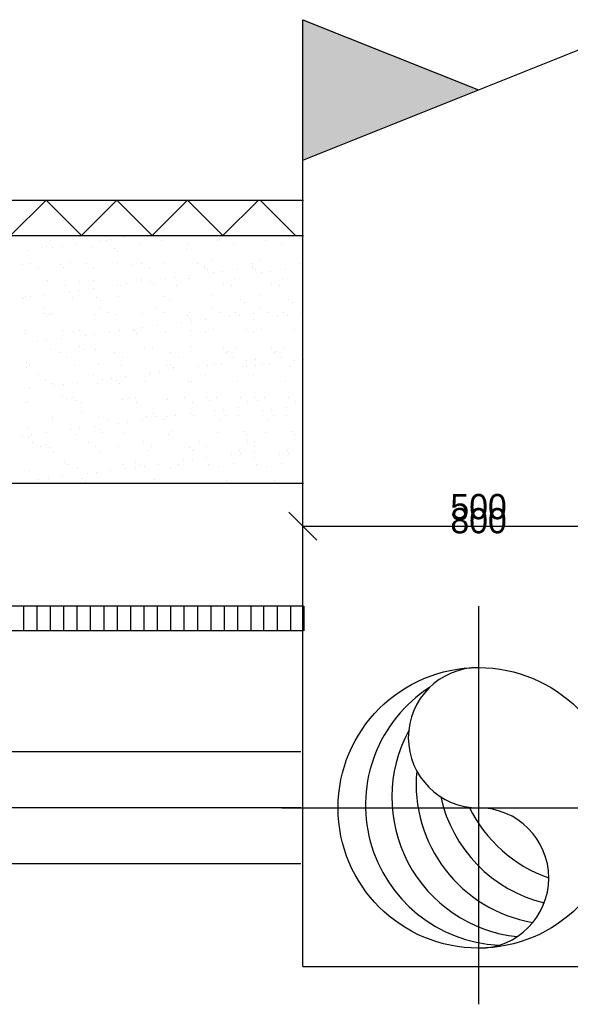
# Model space of a CAD drawing. Extents: x 25315 to 170951, y 867852 to 951952.
# Tile 49 of 119: x 91694 to 95613, y 897053 to 904070. Entities that reach past the tile are written whole.
import ezdxf
from ezdxf.enums import TextEntityAlignment as Align

# ---------------------------------------------------------------- set-up
doc = ezdxf.new("R2010")
doc.units = 0
doc.header["$LTSCALE"] = 100
for name, pattern in [('CENTER2', [11.25, 7.5, -1.25, 1.25, -1.25]), ('CENTER4', [5, 3.125, -0.625, 0.625, -0.625]), ('HIDDENINV', [3.75, 0, -1.25, 2.5])]:
    doc.linetypes.add(name, pattern=pattern)
doc.layers.get('0').update_dxf_attribs({"linetype": 'CONTINUOUS'})
for name, color, linetype in [('BOUW', 8, 'CONTINUOUS'), ('WL570---', 3, 'CONTINUOUS'), ('WL570---_HARTLIJN', 7, 'CONTINUOUS'), ('WL570---_TOEVOER', 3, 'CONTINUOUS'), ('WM561---', 1, 'CONTINUOUS'), ('WM570---', 1, 'CONTINUOUS')]:
    doc.layers.add(name, color=color, linetype=linetype)
doc.styles.add('BURO-018', font='BUROFONT.shx', dxfattribs={"height": 180})

# ---------------------------------------------------------------- blocks, each defined once
blk = doc.blocks.new('LU-1D-K-A0$000')
at = {"color": 1, "linetype": 'HIDDENINV'}
for p, q in [((-0.5, 80), (-0.4423, 80)), ((-0.5, -80), (-0.4423, -80))]:
    blk.add_line(p, q, dxfattribs=at)
at = {"color": 0, "linetype": 'CONTINUOUS'}
for p, q in [((-0.4423, 80), (0.5, 80)), ((-0.4423, -80), (0.5, -80))]:
    blk.add_line(p, q, dxfattribs=at)
at = {"layer": 'WL570---_HARTLIJN', "linetype": 'CENTER2'}
blk.add_line((-0.4423, 0), (0.5, 0), dxfattribs=at)
at = {"layer": 'WL570---_HARTLIJN', "color": 1, "linetype": 'HIDDENINV'}
blk.add_line((-0.5, 0), (-0.4423, 0), dxfattribs=at)
blk = doc.blocks.new('LU-1-KI2')
at = {"color": 0, "linetype": 'CONTINUOUS'}
blk.add_circle((0, 0), 0.5, dxfattribs=at)
for centre, start, end in [((0.0975, 0.0096), 122.9221, 266.9628), ((0.1913, 0.0381), 151.6522, 263.7819), ((0.2778, 0.0843), 174.6069, 260.2716), ((0.3536, 0.1464), 192.3501, 256.1233), ((0.4157, 0.2222), 206.1028, 250.6419)]:
    blk.add_arc(centre, 0.5, start, end, dxfattribs=at)
at = {"layer": 'WL570---_HARTLIJN', "linetype": 'CENTER4'}
for p, q in [((0, 0.7), (0, -0.7)), ((-0.7, 0), (0.7, 0))]:
    blk.add_line(p, q, dxfattribs=at)
at = {"layer": 'WL570---_HARTLIJN', "color": 0, "linetype": 'CONTINUOUS'}
for centre, start, end in [((0, 0.25), 90, 270), ((0, -0.25), 270, 90)]:
    blk.add_arc(centre, 0.25, start, end, dxfattribs=at)
blk = doc.blocks.new('LU-2D-K-9C4')
at = {"color": 0, "linetype": 'CONTINUOUS'}
for p, q in [((-0.5, 1250), (0.5, 1250)), ((-0.5, -1250), (0.5, -1250))]:
    blk.add_line(p, q, dxfattribs=at)
blk = doc.blocks.new('LU-2-KB')
at = {"color": 0, "linetype": 'CONTINUOUS'}
for p, q in [((-0.4, 0.5), (0, -0.5)), ((-0.4, 0.5), (0, 0.5)), ((0, 0.5), (-0.2, 0))]:
    blk.add_line(p, q, dxfattribs=at)
blk.add_solid([(-0.4, 0.5), (0, 0.5), (-0.2, 0)], dxfattribs=at)

msp = doc.modelspace()

# ---------------------------------------------------------------- linework, layer by layer
at = {"layer": 'BOUW'}
for p, q in [((87873.6, 902782.9), (93713.2, 902782.9)), ((87873.6, 902532.9), (93713.2, 902532.9)), ((91915.1, 902493.1), (91915.1, 902493.1)), ((92271.2, 902492.7), (92271.2, 902492.7)), ((92310.6, 902493.8), (92310.6, 902493.8)), ((92337.3, 902501.4), (92337.3, 902501.4)), ((92440.6, 902514.9), (92440.6, 902514.9)), ((92706.1, 902494.5), (92706.1, 902494.5)), ((92770.6, 902530.2), (92770.6, 902530.2)), ((93101.6, 902495.2), (93101.6, 902495.2)), ((93443.2, 902495.2), (93443.2, 902495.2)), ((91756.9, 902424.9), (91756.9, 902424.9)), ((91857.2, 902444.6), (91857.2, 902444.6)), ((91887.3, 902456.9), (91887.3, 902456.9)), ((91929.4, 902447.6), (91929.4, 902447.6)), ((91995.5, 902456.3), (91995.5, 902456.3)), ((92098.7, 902469.9), (92098.7, 902469.9)), ((92212.2, 902455.4), (92212.2, 902455.4)), ((92365.4, 902440.2), (92365.4, 902440.2)), ((92555.2, 902467.7), (92555.2, 902467.7)), ((92881.1, 902429), (92881.1, 902429)), ((92887.6, 902472), (92887.6, 902472)), ((93212.5, 902470.4), (93212.5, 902470.4)), ((93554.2, 902470.4), (93554.2, 902470.4)), ((92388.8, 902418.8), (92388.8, 902418.8)), ((93059.4, 902352.9), (93059.4, 902352.9)), ((93401, 902352.9), (93401, 902352.9)), ((91716, 902325.5), (91716, 902325.5)), ((91771.3, 902332), (91771.3, 902332)), ((91824.8, 902297.9), (91824.8, 902297.9)), ((91983.6, 902328.8), (91983.6, 902328.8)), ((92007, 902307.3), (92007, 902307.3)), ((92059, 902337.9), (92059, 902337.9)), ((92166.8, 902332.7), (92166.8, 902332.7)), ((92220.3, 902298.6), (92220.3, 902298.6)), ((92391.5, 902342.1), (92391.5, 902342.1)), ((92499.3, 902317.5), (92499.3, 902317.5)), ((92562.3, 902333.4), (92562.3, 902333.4)), ((92615.8, 902299.3), (92615.8, 902299.3)), ((92716.3, 902340.6), (92716.3, 902340.6)), ((92957.8, 902334.1), (92957.8, 902334.1)), ((93007.5, 902313.2), (93007.5, 902313.2)), ((93011.3, 902300), (93011.3, 902300)), ((93030.9, 902291.7), (93030.9, 902291.7)), ((93241.4, 902291.6), (93241.4, 902291.6)), ((93349.1, 902313.2), (93349.1, 902313.2)), ((93353, 902300), (93353, 902300)), ((93353.3, 902334.9), (93353.3, 902334.9)), ((93372.5, 902291.7), (93372.5, 902291.7)), ((93583, 902291.6), (93583, 902291.6)), ((93694.9, 902334.9), (93694.9, 902334.9)), ((91895.3, 902212.2), (91895.3, 902212.2)), ((92563.2, 902223), (92563.2, 902223)), ((92730.2, 902224.3), (92730.2, 902224.3)), ((92796.3, 902233), (92796.3, 902233)), ((92895.6, 902227.3), (92895.6, 902227.3)), ((92899.5, 902246.5), (92899.5, 902246.5)), ((93072, 902269.3), (93072, 902269.3)), ((93138.1, 902278), (93138.1, 902278)), ((93220.5, 902225.7), (93220.5, 902225.7)), ((93413.7, 902269.3), (93413.7, 902269.3)), ((93479.8, 902278), (93479.8, 902278)), ((93562.2, 902225.7), (93562.2, 902225.7)), ((92017.6, 902175), (92017.6, 902175)), ((92112.6, 902142.9), (92112.6, 902142.9)), ((92117.5, 902206.1), (92117.5, 902206.1)), ((92215.8, 902156.5), (92215.8, 902156.5)), ((92220.2, 902210.7), (92220.2, 902210.7)), ((92388.3, 902179.2), (92388.3, 902179.2)), ((92413.1, 902175.8), (92413.1, 902175.8)), ((92454.4, 902187.9), (92454.4, 902187.9)), ((92557.7, 902201.5), (92557.7, 902201.5)), ((92625.7, 902201.7), (92625.7, 902201.7)), ((92649.1, 902180.2), (92649.1, 902180.2)), ((92808.6, 902176.5), (92808.6, 902176.5)), ((93141.4, 902190.5), (93141.4, 902190.5)), ((93204.1, 902177.2), (93204.1, 902177.2)), ((93483, 902190.5), (93483, 902190.5)), ((93545.8, 902177.2), (93545.8, 902177.2)), ((91704.6, 902089.2), (91704.6, 902089.2)), ((91724, 902080.8), (91724, 902080.8)), ((91735.7, 902094.6), (91735.7, 902094.6)), ((91770.7, 902097.9), (91770.7, 902097.9)), ((91873.9, 902111.5), (91873.9, 902111.5)), ((92046.5, 902134.2), (92046.5, 902134.2)), ((92067, 902093.2), (92067, 902093.2)), ((92243.9, 902090.2), (92243.9, 902090.2)), ((92399.5, 902097.4), (92399.5, 902097.4)), ((92724.3, 902095.8), (92724.3, 902095.8)), ((92759.6, 902079), (92759.6, 902079)), ((93067.4, 902108.2), (93067.4, 902108.2)), ((93267.8, 902074.6), (93267.8, 902074.6)), ((93409, 902108.2), (93409, 902108.2)), ((93609.4, 902074.6), (93609.4, 902074.6)), ((91873.9, 902014), (91873.9, 902014)), ((92267.3, 902068.8), (92267.3, 902068.8)), ((92269.3, 902014.7), (92269.3, 902014.7)), ((92664.8, 902015.4), (92664.8, 902015.4)), ((93060.3, 902016.1), (93060.3, 902016.1)), ((93291.2, 902053.2), (93291.2, 902053.2)), ((93402, 902016.1), (93402, 902016.1)), ((93632.8, 902053.2), (93632.8, 902053.2)), ((91862.1, 901978.8), (91862.1, 901978.8)), ((91885.5, 901957.3), (91885.5, 901957.3)), ((91903.3, 901967.5), (91903.3, 901967.5)), ((91927.4, 901979.8), (91927.4, 901979.8)), ((92228.2, 901966), (92228.2, 901966)), ((92322.9, 901980.6), (92322.9, 901980.6)), ((92377.8, 901967.5), (92377.8, 901967.5)), ((92571.2, 901978.3), (92571.2, 901978.3)), ((92718.4, 901981.3), (92718.4, 901981.3)), ((92886, 901963.2), (92886, 901963.2)), ((92903.6, 901982.6), (92903.6, 901982.6)), ((92909.4, 901941.7), (92909.4, 901941.7)), ((93016.6, 901933.1), (93016.6, 901933.1)), ((93113.9, 901982), (93113.9, 901982)), ((93189.1, 901955.9), (93189.1, 901955.9)), ((93228.5, 901981), (93228.5, 901981)), ((93255.2, 901964.6), (93255.2, 901964.6)), ((93358.3, 901933.1), (93358.3, 901933.1)), ((93358.5, 901978.1), (93358.5, 901978.1)), ((93455.6, 901982), (93455.6, 901982)), ((93530.8, 901955.9), (93530.8, 901955.9)), ((93570.2, 901981), (93570.2, 901981)), ((93596.9, 901964.6), (93596.9, 901964.6)), ((93700.1, 901978.1), (93700.1, 901978.1)), ((92505.4, 901865.8), (92505.4, 901865.8)), ((92571.5, 901874.5), (92571.5, 901874.5)), ((92674.8, 901888.1), (92674.8, 901888.1)), ((92847.3, 901910.8), (92847.3, 901910.8)), ((92913.4, 901919.5), (92913.4, 901919.5)), ((93075.4, 901863.5), (93075.4, 901863.5)), ((93417, 901863.5), (93417, 901863.5)), ((91724.7, 901856.3), (91724.7, 901856.3)), ((91732, 901836.1), (91732, 901836.1)), ((91991, 901798.1), (91991, 901798.1)), ((91996, 901856.1), (91996, 901856.1)), ((92075, 901848.5), (92075, 901848.5)), ((92120.2, 901857), (92120.2, 901857)), ((92163.5, 901820.8), (92163.5, 901820.8)), ((92229.6, 901829.5), (92229.6, 901829.5)), ((92332.9, 901843.1), (92332.9, 901843.1)), ((92407.5, 901852.7), (92407.5, 901852.7)), ((92504.2, 901851.7), (92504.2, 901851.7)), ((92515.7, 901857.7), (92515.7, 901857.7)), ((92527.6, 901830.3), (92527.6, 901830.3)), ((92732.3, 901851.1), (92732.3, 901851.1)), ((92911.2, 901858.5), (92911.2, 901858.5)), ((93019.9, 901840.5), (93019.9, 901840.5)), ((93306.7, 901859.2), (93306.7, 901859.2)), ((93361.5, 901840.5), (93361.5, 901840.5)), ((93648.3, 901859.2), (93648.3, 901859.2)), ((91821.7, 901775.8), (91821.7, 901775.8)), ((91887.8, 901784.5), (91887.8, 901784.5)), ((91911.3, 901722.8), (91911.3, 901722.8)), ((92122.4, 901740.2), (92122.4, 901740.2)), ((92236.2, 901721.3), (92236.2, 901721.3)), ((92579.2, 901733.6), (92579.2, 901733.6)), ((92638.1, 901729), (92638.1, 901729)), ((92911.6, 901737.9), (92911.6, 901737.9)), ((93146.3, 901724.6), (93146.3, 901724.6)), ((93236.5, 901736.3), (93236.5, 901736.3)), ((93488, 901724.6), (93488, 901724.6)), ((93578.2, 901736.3), (93578.2, 901736.3)), ((91976.4, 901695.9), (91976.4, 901695.9)), ((92030, 901661.8), (92030, 901661.8)), ((92145.9, 901718.8), (92145.9, 901718.8)), ((92371.9, 901696.7), (92371.9, 901696.7)), ((92425.5, 901662.5), (92425.5, 901662.5)), ((92767.4, 901697.4), (92767.4, 901697.4)), ((92821, 901663.3), (92821, 901663.3)), ((93162.9, 901698.1), (93162.9, 901698.1)), ((93169.7, 901703.2), (93169.7, 901703.2)), ((93216.5, 901664), (93216.5, 901664)), ((93372.3, 901651.1), (93372.3, 901651.1)), ((93504.6, 901698.1), (93504.6, 901698.1)), ((93511.4, 901703.2), (93511.4, 901703.2)), ((93558.1, 901664), (93558.1, 901664)), ((93714, 901651.1), (93714, 901651.1)), ((91740, 901591.4), (91740, 901591.4)), ((91740.7, 901628.8), (91740.7, 901628.8)), ((91764.1, 901607.3), (91764.1, 901607.3)), ((92083, 901603.8), (92083, 901603.8)), ((92256.3, 901617.5), (92256.3, 901617.5)), ((92415.5, 901608), (92415.5, 901608)), ((92740.3, 901606.4), (92740.3, 901606.4)), ((92764.5, 901613.2), (92764.5, 901613.2)), ((92787.9, 901591.7), (92787.9, 901591.7)), ((92964.3, 901597.4), (92964.3, 901597.4)), ((93030.5, 901606.1), (93030.5, 901606.1)), ((93083.4, 901618.8), (93083.4, 901618.8)), ((93133.7, 901619.7), (93133.7, 901619.7)), ((93280.2, 901602), (93280.2, 901602)), ((93306, 901597.4), (93306, 901597.4)), ((93306.2, 901642.4), (93306.2, 901642.4)), ((93372.1, 901606.1), (93372.1, 901606.1)), ((93425, 901618.8), (93425, 901618.8)), ((93475.4, 901619.7), (93475.4, 901619.7)), ((93621.9, 901602), (93621.9, 901602)), ((93647.9, 901642.4), (93647.9, 901642.4)), ((91827.3, 901538.3), (91827.3, 901538.3)), ((92222.8, 901539), (92222.8, 901539)), ((92346.7, 901516.1), (92346.7, 901516.1)), ((92450, 901529.7), (92450, 901529.7)), ((92618.3, 901539.7), (92618.3, 901539.7)), ((92622.5, 901552.4), (92622.5, 901552.4)), ((92688.6, 901561.1), (92688.6, 901561.1)), ((92791.8, 901574.7), (92791.8, 901574.7)), ((93013.8, 901540.4), (93013.8, 901540.4)), ((93355.4, 901540.4), (93355.4, 901540.4)), ((91766.3, 901439.7), (91766.3, 901439.7)), ((91874.6, 901506.1), (91874.6, 901506.1)), ((91919.3, 901478.1), (91919.3, 901478.1)), ((91938.8, 901462.4), (91938.8, 901462.4)), ((92004.9, 901471.1), (92004.9, 901471.1)), ((92108.1, 901484.7), (92108.1, 901484.7)), ((92244.2, 901476.6), (92244.2, 901476.6)), ((92280.6, 901507.4), (92280.6, 901507.4)), ((92382.7, 901501.7), (92382.7, 901501.7)), ((92406.2, 901480.3), (92406.2, 901480.3)), ((92587.2, 901488.9), (92587.2, 901488.9)), ((92898.4, 901490.5), (92898.4, 901490.5)), ((92919.6, 901493.2), (92919.6, 901493.2)), ((93244.5, 901491.6), (93244.5, 901491.6)), ((93586.2, 901491.6), (93586.2, 901491.6)), ((92001, 901390.3), (92001, 901390.3)), ((92024.4, 901368.8), (92024.4, 901368.8)), ((92079, 901377.9), (92079, 901377.9)), ((92474.5, 901378.6), (92474.5, 901378.6)), ((92516.6, 901379), (92516.6, 901379)), ((92870, 901379.4), (92870, 901379.4)), ((93024.8, 901374.7), (93024.8, 901374.7)), ((93091.4, 901374.1), (93091.4, 901374.1)), ((93265.5, 901380.1), (93265.5, 901380.1)), ((93366.5, 901374.7), (93366.5, 901374.7)), ((93433, 901374.1), (93433, 901374.1)), ((93607.1, 901380.1), (93607.1, 901380.1)), ((91737, 901343.1), (91737, 901343.1)), ((91748, 901346.7), (91748, 901346.7)), ((92091, 901359), (92091, 901359)), ((92132.5, 901343.8), (92132.5, 901343.8)), ((92423.5, 901363.3), (92423.5, 901363.3)), ((92528, 901344.5), (92528, 901344.5)), ((92748.3, 901361.7), (92748.3, 901361.7)), ((92923.5, 901345.2), (92923.5, 901345.2)), ((93048.2, 901353.2), (93048.2, 901353.2)), ((93250.8, 901306.3), (93250.8, 901306.3)), ((93319, 901346), (93319, 901346)), ((93389.9, 901353.2), (93389.9, 901353.2)), ((93592.4, 901306.3), (93592.4, 901306.3)), ((93660.7, 901346), (93660.7, 901346)), ((91927.3, 901233.4), (91927.3, 901233.4)), ((92134.9, 901267.6), (92134.9, 901267.6)), ((92252.2, 901231.9), (92252.2, 901231.9)), ((92595.2, 901244.2), (92595.2, 901244.2)), ((92643, 901263.2), (92643, 901263.2)), ((92666.5, 901241.7), (92666.5, 901241.7)), ((92739.6, 901239), (92739.6, 901239)), ((92805.7, 901247.7), (92805.7, 901247.7)), ((92908.9, 901261.3), (92908.9, 901261.3)), ((92927.6, 901248.5), (92927.6, 901248.5)), ((93081.4, 901284), (93081.4, 901284)), ((93147.5, 901292.7), (93147.5, 901292.7)), ((93158.7, 901252), (93158.7, 901252)), ((93252.5, 901246.9), (93252.5, 901246.9)), ((93423.1, 901284), (93423.1, 901284)), ((93489.2, 901292.7), (93489.2, 901292.7)), ((93500.4, 901252), (93500.4, 901252)), ((93594.2, 901246.9), (93594.2, 901246.9)), ((91929.8, 901220.3), (91929.8, 901220.3)), ((92225.2, 901171.3), (92225.2, 901171.3)), ((92325.3, 901221), (92325.3, 901221)), ((92397.7, 901194), (92397.7, 901194)), ((92463.8, 901202.7), (92463.8, 901202.7)), ((92567.1, 901216.3), (92567.1, 901216.3)), ((92720.8, 901221.7), (92720.8, 901221.7)), ((93116.3, 901222.4), (93116.3, 901222.4)), ((93458, 901222.4), (93458, 901222.4)), ((91714, 901104), (91714, 901104)), ((91753.1, 901156.1), (91753.1, 901156.1)), ((91756, 901102), (91756, 901102)), ((91780.1, 901112.7), (91780.1, 901112.7)), ((91883.4, 901126.3), (91883.4, 901126.3)), ((92055.9, 901149), (92055.9, 901149)), ((92099, 901114.3), (92099, 901114.3)), ((92122, 901157.7), (92122, 901157.7)), ((92261.3, 901151.7), (92261.3, 901151.7)), ((92284.7, 901130.3), (92284.7, 901130.3)), ((92431.5, 901118.6), (92431.5, 901118.6)), ((92756.3, 901117), (92756.3, 901117)), ((92776.9, 901140.5), (92776.9, 901140.5)), ((93099.4, 901129.4), (93099.4, 901129.4)), ((93285.1, 901136.1), (93285.1, 901136.1)), ((93308.5, 901114.7), (93308.5, 901114.7)), ((93441, 901129.4), (93441, 901129.4)), ((93626.8, 901136.1), (93626.8, 901136.1)), ((93650.2, 901114.7), (93650.2, 901114.7)), ((91786.1, 901059.2), (91786.1, 901059.2)), ((91839.6, 901025.1), (91839.6, 901025.1)), ((91879.5, 901040.3), (91879.5, 901040.3)), ((91902.9, 901018.8), (91902.9, 901018.8)), ((92181.6, 901059.9), (92181.6, 901059.9)), ((92235.1, 901025.8), (92235.1, 901025.8)), ((92395.2, 901029), (92395.2, 901029)), ((92577.1, 901060.6), (92577.1, 901060.6)), ((92630.6, 901026.5), (92630.6, 901026.5)), ((92903.4, 901024.7), (92903.4, 901024.7)), ((92972.6, 901061.3), (92972.6, 901061.3)), ((93026.1, 901027.2), (93026.1, 901027.2)), ((93314.2, 901061.3), (93314.2, 901061.3)), ((93367.8, 901027.2), (93367.8, 901027.2)), ((93368, 901062.1), (93368, 901062.1)), ((93709.7, 901062.1), (93709.7, 901062.1)), ((91935.3, 900988.7), (91935.3, 900988.7)), ((92260.2, 900987.1), (92260.2, 900987.1)), ((92603.2, 900999.5), (92603.2, 900999.5)), ((92926.8, 901003.2), (92926.8, 901003.2)), ((92935.6, 901003.7), (92935.6, 901003.7)), ((93026, 900947.9), (93026, 900947.9)), ((93198.5, 900970.6), (93198.5, 900970.6)), ((93260.5, 901002.2), (93260.5, 901002.2)), ((93264.6, 900979.3), (93264.6, 900979.3)), ((93367.7, 900947.9), (93367.7, 900947.9)), ((93367.9, 900992.9), (93367.9, 900992.9)), ((93540.2, 900970.6), (93540.2, 900970.6)), ((93602.2, 901002.2), (93602.2, 901002.2)), ((93606.3, 900979.3), (93606.3, 900979.3)), ((93709.5, 900992.9), (93709.5, 900992.9)), ((92013.4, 900917.6), (92013.4, 900917.6)), ((92032.4, 900902.2), (92032.4, 900902.2)), ((92427.9, 900903), (92427.9, 900903)), ((92514.8, 900880.6), (92514.8, 900880.6)), ((92521.6, 900913.2), (92521.6, 900913.2)), ((92545, 900891.8), (92545, 900891.8)), ((92580.9, 900889.3), (92580.9, 900889.3)), ((92684.2, 900902.9), (92684.2, 900902.9)), ((92823.4, 900903.7), (92823.4, 900903.7)), ((92856.7, 900925.6), (92856.7, 900925.6)), ((92922.8, 900934.3), (92922.8, 900934.3)), ((93037.2, 900902), (93037.2, 900902)), ((93107.4, 900884.7), (93107.4, 900884.7)), ((93218.9, 900904.4), (93218.9, 900904.4)), ((93378.9, 900902), (93378.9, 900902)), ((93449, 900884.7), (93449, 900884.7)), ((93560.6, 900904.4), (93560.6, 900904.4)), ((91764, 900857.3), (91764, 900857.3)), ((92000.5, 900812.9), (92000.5, 900812.9)), ((92107, 900869.6), (92107, 900869.6)), ((92173, 900835.6), (92173, 900835.6)), ((92239.1, 900844.3), (92239.1, 900844.3)), ((92342.3, 900857.9), (92342.3, 900857.9)), ((92439.5, 900873.9), (92439.5, 900873.9)), ((92764.3, 900872.3), (92764.3, 900872.3)), ((93713.2, 900765.3), (87180.6, 900765.3)), ((91831.1, 900790.6), (91831.1, 900790.6)), ((91897.2, 900799.3), (91897.2, 900799.3)), ((92139.8, 900801.7), (92139.8, 900801.7)), ((92163.2, 900780.3), (92163.2, 900780.3)), ((92655.5, 900790.5), (92655.5, 900790.5)), ((93163.7, 900786.1), (93163.7, 900786.1)), ((93505.3, 900786.1), (93505.3, 900786.1)), ((93713.2, 899890.3), (87873.6, 899890.3)), ((91722.7, 899715.3), (91722.7, 899890.3)), ((91817.9, 899715.3), (91817.9, 899890.3)), ((91913.2, 899715.3), (91913.2, 899890.3)), ((92008.4, 899715.3), (92008.4, 899890.3)), ((92103.7, 899715.3), (92103.7, 899890.3)), ((92198.9, 899715.3), (92198.9, 899890.3)), ((92294.2, 899715.3), (92294.2, 899890.3)), ((92389.4, 899715.3), (92389.4, 899890.3)), ((92484.7, 899715.3), (92484.7, 899890.3)), ((92579.9, 899715.3), (92579.9, 899890.3)), ((92675.2, 899715.3), (92675.2, 899890.3)), ((92770.4, 899715.3), (92770.4, 899890.3)), ((92865.7, 899715.3), (92865.7, 899890.3)), ((92960.9, 899715.3), (92960.9, 899890.3)), ((93056.2, 899715.3), (93056.2, 899890.3)), ((93151.4, 899715.3), (93151.4, 899890.3)), ((93246.7, 899715.3), (93246.7, 899890.3)), ((93341.9, 899715.3), (93341.9, 899890.3)), ((93432.9, 899715.3), (93432.9, 899890.3)), ((93528.1, 899715.3), (93528.1, 899890.3)), ((93623.4, 899715.3), (93623.4, 899890.3)), ((93718.6, 899715.3), (93718.6, 899890.3)), ((94961.2, 899715.3), (94961.2, 899890.3)), ((93713.2, 899715.3), (87873.6, 899715.3))]:
    msp.add_line(p, q, dxfattribs=at)
at = {"layer": 'WL570---'}
msp.add_line((93710.2, 897322.2), (96206.7, 897322.2), dxfattribs=at)
at = {"layer": 'WM561---', "color": 9}
for p, q in [((91629.3, 902532.9), (91881.2, 902782.9)), ((91881.2, 902782.9), (92133.2, 902532.9)), ((92133.2, 902532.9), (92385.1, 902782.9)), ((92385.1, 902782.9), (92637, 902532.9)), ((92637, 902532.9), (92888.9, 902782.9)), ((92888.9, 902782.9), (93140.9, 902532.9)), ((93140.9, 902532.9), (93392.8, 902782.9)), ((93404.6, 902782.9), (93656.6, 902532.9))]:
    msp.add_line(p, q, dxfattribs=at)
at = {"layer": 'WM570---', "linetype": 'CONTINUOUS'}
for p, q in [((93610.5, 900559.6), (93809.9, 900360.2)), ((93710.2, 900459.9), (96210.2, 900459.9))]:
    msp.add_line(p, q, dxfattribs=at)

# ---------------------------------------------------------------- block references
at = {"layer": 'WL570---_TOEVOER', "linetype": 'CONTINUOUS', "xscale": 6747.831304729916, "rotation": 90}
msp.add_blockref('LU-2D-K-9C4', (94960.2, 900696.1), dxfattribs=at)
at = {"layer": 'WL570---_TOEVOER', "linetype": 'CONTINUOUS'}
for name, p, xscale, yscale, zscale, rotation in [('LU-2-KB', (94960.2, 904070), 2500, 2500, 2500, 90), ('LU-1D-K-A0$000', (90942.8, 898453.3), 6222.476581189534, 5, 5, 180)]:
    msp.add_blockref(name, p, dxfattribs=dict(at, xscale=xscale, yscale=yscale, zscale=zscale, rotation=rotation))
at = {"layer": 'WL570---_TOEVOER', "linetype": 'CONTINUOUS', "xscale": 2000, "yscale": 2000, "zscale": 2000}
msp.add_blockref('LU-1-KI2', (94960.2, 898453.3), dxfattribs=at)

# ---------------------------------------------------------------- texts
at = {"layer": 'WM570---', "linetype": 'CONTINUOUS', "style": 'BURO-018'}
for s, p in [('500', (94960.2, 900509.9)), ('800', (94960.2, 900409.9))]:
    msp.add_text(s, height=180, dxfattribs=at).set_placement(p, align=Align.CENTER)

doc.saveas('drawing.dxf')
